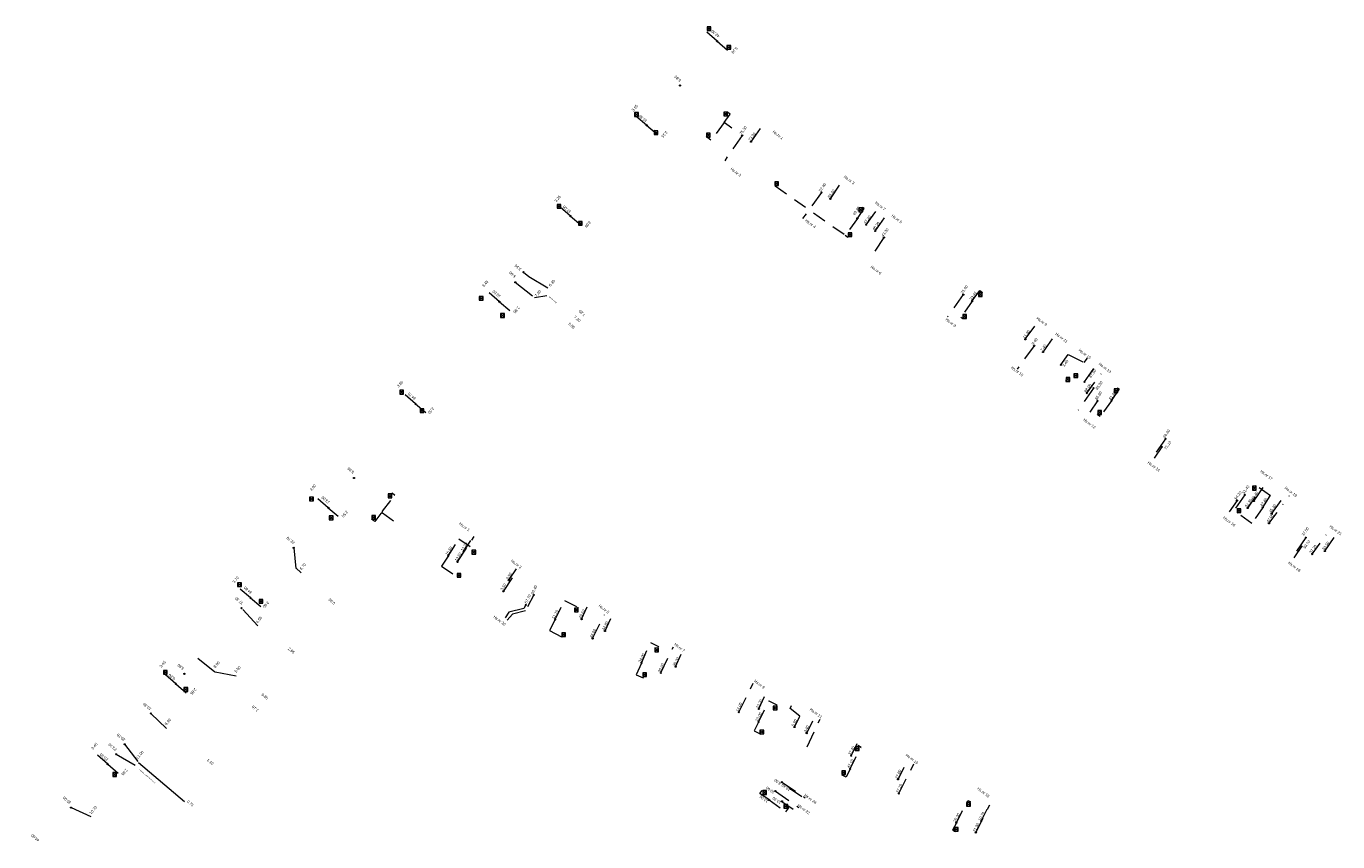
# Model space of a CAD drawing. Header units: inches. Extents: x 0 to 191500, y 0 to 342750.
# Tile 26 of 256: x 185062 to 185303, y 330879 to 331028. Entities that reach past the tile are written whole.
import ezdxf
from ezdxf import colors
from ezdxf.entities.mleader import LeaderData, LeaderLine
from ezdxf.enums import TextEntityAlignment as Align
from ezdxf.math import Vec2, Vec3

# ---------------------------------------------------------------- set-up
doc = ezdxf.new("R2010")
doc.units = ezdxf.units.IN
doc.header["$MEASUREMENT"] = 0
for name, pattern in [('RI-GWA_HUISAANSLUITING', [23, 4, -1.8, 2.6, -1.8, 4.6, -1.8, 4.6, -1.8]), ('RI-HWA_HUISAANSLUITING', [4.8, 3, -1.8]), ('RI-HWA_KOLKAANSLUITING', [4.3, 2.5, -1.8]), ('RI-VWA_HUISAANSLUITING', [6.1, 2.5, -1.8, 0, -1.8])]:
    doc.linetypes.add(name, pattern=pattern)
doc.layers.get('0').update_dxf_attribs({"lineweight": 20})
for name, color, linetype, lineweight in [('ECW', 150, 'Continuous', 20), ('N-WE-RI-GWA-MAATVOERING-T25', 30, 'RI-GWA_HUISAANSLUITING', 20), ('N-WE-RI-GWA_HUISAANSLUITING', 30, 'RI-GWA_HUISAANSLUITING', 20), ('N-WE-RI-HWA-MAATVOERING-T25', 151, 'Continuous', 20), ('N-WE-RI-HWA_HUISAANSLUITING_PVC_125-G', 150, 'RI-HWA_HUISAANSLUITING', 20), ('N-WE-RI-HWA_KOLK-S', 150, 'Continuous', 20), ('N-WE-RI-HWA_KOLKAANSLUITING', 150, 'RI-HWA_KOLKAANSLUITING', 20), ('N-WE-RI-INLAAT', 7, 'Continuous', 20), ('N-WE-RI-VWA-MAATVOERING-T25', 30, 'Continuous', 20), ('N-WE-RI-VWA_HUISAANSLUITING_PVC_125-G', 20, 'RI-VWA_HUISAANSLUITING', 20), ('Tekst algemeen', 7, 'Continuous', 20)]:
    doc.layers.add(name, color=color, linetype=linetype, lineweight=lineweight)
picture_1 = doc.add_image_def('image1.ecw', size_in_pixel=(220000, 285000))

# ---------------------------------------------------------------- blocks, each defined once
blk = doc.blocks.new('A$C2C270354')
h = blk.add_hatch(color=256)
h.dxf.hatch_style = 1
edge = h.paths.add_edge_path()
edge.add_arc((0, 0), 0.1, 0, 360)
blk.add_circle((0, 0), 0.1)

msp = doc.modelspace()

# ---------------------------------------------------------------- linework, layer by layer
at = {"layer": 'N-WE-RI-GWA_HUISAANSLUITING'}
for p, q in [((185153.482, 330982.816), (185154.464, 330981.999)), ((185154.464, 330981.999), (185158.396, 330979.678)), ((185151.961, 330980.959), (185155.773, 330977.971)), ((185111.372, 330932.348), (185111.741, 330928.572)), ((185112.749, 330927.791), (185111.74, 330928.693)), ((185104.784, 330918.085), (185101.823, 330921.304)), ((185093.825, 330912.129), (185096.975, 330909.629)), ((185096.975, 330909.629), (185100.833, 330908.937)), ((185085.205, 330902.033), (185088.19, 330899.164)), ((185080.417, 330896.39), (185082.973, 330893.067)), ((185078.865, 330894.56), (185082.534, 330892.464)), ((185070.589, 330884.795), (185074.733, 330882.917))]:
    msp.add_line(p, q, dxfattribs=at)
at = {"layer": 'N-WE-RI-HWA_HUISAANSLUITING_PVC_125-G'}
for p, q in [((185193.50805, 331007.85362), (185190.30924, 331003.22284)), ((185195.13126, 331006.68521), (185197.38442, 331009.88759)), ((185209.65901, 330996.22795), (185212.04744, 330999.78144)), ((185208.0358, 330997.39636), (185204.55171, 330992.60693)), ((185216.23302, 330991.49589), (185218.28467, 330994.40524)), ((185217.85624, 330990.32748), (185219.9364, 330993.30204)), ((185219.47945, 330989.15907), (185216.84234, 330985.26177)), ((185234.0072, 330978.7018), (185231.12631, 330974.62756)), ((185245.36969, 330970.52293), (185247.52991, 330973.48433)), ((185246.9929, 330969.35453), (185243.8856, 330965.07066)), ((185248.61611, 330968.18612), (185250.76313, 330971.18218)), ((185251.86254, 330965.8493), (185253.19268, 330967.74977)), ((185253.19268, 330967.74977), (185256.17551, 330966.25109)), ((185256.17551, 330966.25109), (185256.75521, 330967.05519)), ((185256.22665, 330962.72448), (185258.43185, 330965.91494)), ((185257.86217, 330961.57336), (185255.06706, 330957.56557)), ((185271.02809, 330952.30682), (185268.37, 330948.49716)), ((185287.21971, 330940.91072), (185289.70706, 330944.46115)), ((185285.5842, 330942.06184), (185282.98413, 330938.27497)), ((185290.49075, 330938.60847), (185293.16482, 330942.3163)), ((185141.3554, 330929.75937), (185144.42761, 330934.44681)), ((185296.72389, 330934.22142), (185294.02171, 330930.26428)), ((185300.22208, 330931.75929), (185302.41976, 330934.90695)), ((185149.78325, 330924.37687), (185152.46719, 330928.38186)), ((185166.1261, 330915.74472), (185168.29795, 330920.10332)), ((185178.6287, 330909.44513), (185180.90435, 330914.22287)), ((185192.9174, 330902.24559), (185195.54627, 330907.54901)), ((185222.21982, 330887.3572), (185224.96937, 330892.79789)), ((185199.59335, 330887.81887), (185203.87393, 330884.81701)), ((185200.75868, 330889.4443), (185205.07711, 330886.60901)), ((185236.3083, 330880.20496), (185238.87754, 330885.31323))]:
    msp.add_line(p, q, dxfattribs=at)
msp.add_lwpolyline([(185153.89141, 330921.90932), (185153.53754, 330921.23408), (185150.78209, 330920.54697), (185150.09794, 330919.52275)], dxfattribs=at)
at = {"layer": 'N-WE-RI-HWA_HUISAANSLUITING_PVC_125-G', "elevation": 69.294}
msp.add_lwpolyline([(185205.42, 330895.946), (185207.77508, 330900.99541)], dxfattribs=at)
at = {"layer": 'N-WE-RI-HWA_KOLK-S'}
for p, q in [((185187.10495, 331027.7455), (185187.10345, 331027.04904)), ((185187.10345, 331027.04904), (185187.8014, 331027.744)), ((185187.10345, 331027.04904), (185187.7999, 331027.04755)), ((185187.10495, 331027.7455), (185187.7999, 331027.04755)), ((185187.8014, 331027.744), (185187.10495, 331027.7455)), ((185187.7999, 331027.04755), (185187.8014, 331027.744)), ((185190.71495, 331024.3105), (185190.71345, 331023.61404)), ((185190.71345, 331023.61404), (185191.4114, 331024.309)), ((185190.71345, 331023.61404), (185191.4099, 331023.61255)), ((185190.71495, 331024.3105), (185191.4099, 331023.61255)), ((185191.4114, 331024.309), (185190.71495, 331024.3105)), ((185191.4099, 331023.61255), (185191.4114, 331024.309)), ((185173.81795, 331012.0145), (185173.81645, 331011.31804)), ((185173.81645, 331011.31804), (185174.5144, 331012.013)), ((185173.81645, 331011.31804), (185174.5129, 331011.31655)), ((185173.81795, 331012.0145), (185174.5129, 331011.31655)), ((185174.5144, 331012.013), (185173.81795, 331012.0145)), ((185174.5129, 331011.31655), (185174.5144, 331012.013)), ((185190.13251, 331012.11231, 2.027), (185190.13102, 331011.41586, 2.027)), ((185190.13102, 331011.41586, 2.027), (185190.82897, 331012.11081, 2.027)), ((185190.13102, 331011.41586, 2.027), (185190.82747, 331011.41436, 2.027)), ((185190.13251, 331012.11231, 2.027), (185190.82747, 331011.41436, 2.027)), ((185190.82897, 331012.11081, 2.027), (185190.13251, 331012.11231, 2.027)), ((185190.82747, 331011.41436, 2.027), (185190.82897, 331012.11081, 2.027)), ((185177.37951, 331008.71531, 2.223), (185177.37802, 331008.01886, 2.223)), ((185177.37802, 331008.01886, 2.223), (185178.07597, 331008.71381, 2.223)), ((185177.37802, 331008.01886, 2.223), (185178.07447, 331008.01736, 2.223)), ((185177.37951, 331008.71531, 2.223), (185178.07447, 331008.01736, 2.223)), ((185178.07597, 331008.71381, 2.223), (185177.37951, 331008.71531, 2.223)), ((185178.07447, 331008.01736, 2.223), (185178.07597, 331008.71381, 2.223)), ((185186.95451, 331008.23831, 2.141), (185186.95302, 331007.54186, 2.141)), ((185186.95302, 331007.54186, 2.141), (185187.65097, 331008.23681, 2.141)), ((185186.95451, 331008.23831, 2.141), (185187.64947, 331007.54036, 2.141)), ((185187.65097, 331008.23681, 2.141), (185186.95451, 331008.23831, 2.141)), ((185187.64947, 331007.54036, 2.141), (185187.65097, 331008.23681, 2.141)), ((185186.95302, 331007.54186, 2.141), (185187.64947, 331007.54036, 2.141)), ((185199.49751, 330999.36431, 2.097), (185199.49602, 330998.66786, 2.097)), ((185199.49602, 330998.66786, 2.097), (185200.19397, 330999.36281, 2.097)), ((185199.49602, 330998.66786, 2.097), (185200.19247, 330998.66636, 2.097)), ((185199.49751, 330999.36431, 2.097), (185200.19247, 330998.66636, 2.097)), ((185200.19397, 330999.36281, 2.097), (185199.49751, 330999.36431, 2.097)), ((185200.19247, 330998.66636, 2.097), (185200.19397, 330999.36281, 2.097)), ((185159.60295, 330995.2045), (185159.60145, 330994.50804)), ((185159.60145, 330994.50804), (185160.2994, 330995.203)), ((185159.60145, 330994.50804), (185160.2979, 330994.50655)), ((185159.60295, 330995.2045), (185160.2979, 330994.50655)), ((185160.2994, 330995.203), (185159.60295, 330995.2045)), ((185160.2979, 330994.50655), (185160.2994, 330995.203)), ((185214.89298, 330994.56484, 2.226), (185214.89149, 330993.86839, 2.226)), ((185214.89149, 330993.86839, 2.226), (185215.58943, 330994.56335, 2.226)), ((185214.89149, 330993.86839, 2.226), (185215.58794, 330993.86689, 2.226)), ((185214.89298, 330994.56484, 2.226), (185215.58794, 330993.86689, 2.226)), ((185215.58943, 330994.56335, 2.226), (185214.89298, 330994.56484, 2.226)), ((185215.58794, 330993.86689, 2.226), (185215.58943, 330994.56335, 2.226)), ((185163.52795, 330992.0915), (185163.52645, 330991.39504)), ((185163.52645, 330991.39504), (185164.2244, 330992.09)), ((185163.52645, 330991.39504), (185164.2229, 330991.39355)), ((185163.52795, 330992.0915), (185164.2229, 330991.39355)), ((185164.2244, 330992.09), (185163.52795, 330992.0915)), ((185164.2229, 330991.39355), (185164.2244, 330992.09)), ((185212.90951, 330990.04031, 2.205), (185212.90802, 330989.34386, 2.205)), ((185212.90802, 330989.34386, 2.205), (185213.60597, 330990.03881, 2.205)), ((185212.90802, 330989.34386, 2.205), (185213.60447, 330989.34236, 2.205)), ((185212.90951, 330990.04031, 2.205), (185213.60447, 330989.34236, 2.205)), ((185213.60597, 330990.03881, 2.205), (185212.90951, 330990.04031, 2.205)), ((185213.60447, 330989.34236, 2.205), (185213.60597, 330990.03881, 2.205)), ((185236.78451, 330979.08031, 2.412), (185236.78302, 330978.38386, 2.412)), ((185236.78302, 330978.38386, 2.412), (185237.48097, 330979.07881, 2.412)), ((185236.78451, 330979.08031, 2.412), (185237.47947, 330978.38236, 2.412)), ((185237.48097, 330979.07881, 2.412), (185236.78451, 330979.08031, 2.412)), ((185237.47947, 330978.38236, 2.412), (185237.48097, 330979.07881, 2.412)), ((185145.35395, 330978.3675), (185145.35245, 330977.67104)), ((185145.35245, 330977.67104), (185146.0504, 330978.366)), ((185145.35245, 330977.67104), (185146.0489, 330977.66955)), ((185145.35395, 330978.3675), (185146.0489, 330977.66955)), ((185146.0504, 330978.366), (185145.35395, 330978.3675)), ((185146.0489, 330977.66955), (185146.0504, 330978.366)), ((185236.78302, 330978.38386, 2.412), (185237.47947, 330978.38236, 2.412)), ((185149.27495, 330975.2325), (185149.27345, 330974.53604)), ((185149.27345, 330974.53604), (185149.9714, 330975.231)), ((185149.27345, 330974.53604), (185149.9699, 330974.53455)), ((185149.27495, 330975.2325), (185149.9699, 330974.53455)), ((185149.9714, 330975.231), (185149.27495, 330975.2325)), ((185149.9699, 330974.53455), (185149.9714, 330975.231)), ((185233.91151, 330975.05031, 2.433), (185233.91002, 330974.35386, 2.433)), ((185233.91002, 330974.35386, 2.433), (185234.60797, 330975.04881, 2.433)), ((185233.91002, 330974.35386, 2.433), (185234.60647, 330974.35236, 2.433)), ((185233.91151, 330975.05031, 2.433), (185234.60647, 330974.35236, 2.433)), ((185234.60797, 330975.04881, 2.433), (185233.91151, 330975.05031, 2.433)), ((185234.60647, 330974.35236, 2.433), (185234.60797, 330975.04881, 2.433)), ((185252.82037, 330963.51914, -65.762), (185252.81887, 330962.82269, -65.762)), ((185252.81887, 330962.82269, -65.762), (185253.51682, 330963.51765, -65.762)), ((185252.81887, 330962.82269, -65.762), (185253.51533, 330962.8212, -65.762)), ((185252.82037, 330963.51914, -65.762), (185253.51533, 330962.8212, -65.762)), ((185253.51682, 330963.51765, -65.762), (185252.82037, 330963.51914, -65.762)), ((185253.51533, 330962.8212, -65.762), (185253.51682, 330963.51765, -65.762)), ((185254.27449, 330964.22635, -65.762), (185254.273, 330963.5299, -65.762)), ((185254.273, 330963.5299, -65.762), (185254.97095, 330964.22485, -65.762)), ((185254.273, 330963.5299, -65.762), (185254.96945, 330963.5284, -65.762)), ((185254.27449, 330964.22635, -65.762), (185254.96945, 330963.5284, -65.762)), ((185254.97095, 330964.22485, -65.762), (185254.27449, 330964.22635, -65.762)), ((185254.96945, 330963.5284, -65.762), (185254.97095, 330964.22485, -65.762)), ((185130.81695, 330961.2015), (185130.81545, 330960.50504)), ((185130.81545, 330960.50504), (185131.5134, 330961.2)), ((185130.81545, 330960.50504), (185131.5119, 330960.50355)), ((185130.81695, 330961.2015), (185131.5119, 330960.50355)), ((185131.5134, 330961.2), (185130.81695, 330961.2015)), ((185131.5119, 330960.50355), (185131.5134, 330961.2)), ((185261.64651, 330961.47631, 2.615), (185261.64502, 330960.77986, 2.615)), ((185261.64502, 330960.77986, 2.615), (185262.34297, 330961.47481, 2.615)), ((185261.64502, 330960.77986, 2.615), (185262.34147, 330960.77836, 2.615)), ((185261.64651, 330961.47631, 2.615), (185262.34147, 330960.77836, 2.615)), ((185262.34297, 330961.47481, 2.615), (185261.64651, 330961.47631, 2.615)), ((185262.34147, 330960.77836, 2.615), (185262.34297, 330961.47481, 2.615)), ((185134.51195, 330957.7905), (185134.51045, 330957.09404)), ((185134.51045, 330957.09404), (185135.2084, 330957.789)), ((185134.51195, 330957.7905), (185135.2069, 330957.09255)), ((185135.2084, 330957.789), (185134.51195, 330957.7905)), ((185135.2069, 330957.09255), (185135.2084, 330957.789)), ((185258.63551, 330957.46831, 2.768), (185258.63402, 330956.77186, 2.768)), ((185258.63402, 330956.77186, 2.768), (185259.33197, 330957.46681, 2.768)), ((185258.63551, 330957.46831, 2.768), (185259.33047, 330956.77036, 2.768)), ((185259.33197, 330957.46681, 2.768), (185258.63551, 330957.46831, 2.768)), ((185259.33047, 330956.77036, 2.768), (185259.33197, 330957.46681, 2.768)), ((185134.51045, 330957.09404), (185135.2069, 330957.09255)), ((185258.63402, 330956.77186, 2.768), (185259.33047, 330956.77036, 2.768)), ((185286.97151, 330943.61831, 2.594), (185286.97002, 330942.92186, 2.594)), ((185286.97002, 330942.92186, 2.594), (185287.66797, 330943.61681, 2.594)), ((185286.97002, 330942.92186, 2.594), (185287.66647, 330942.92036, 2.594)), ((185286.97151, 330943.61831, 2.594), (185287.66647, 330942.92036, 2.594)), ((185287.66797, 330943.61681, 2.594), (185286.97151, 330943.61831, 2.594)), ((185287.66647, 330942.92036, 2.594), (185287.66797, 330943.61681, 2.594)), ((185114.29495, 330941.6505), (185114.29345, 330940.95404)), ((185114.29345, 330940.95404), (185114.9914, 330941.649)), ((185114.29345, 330940.95404), (185114.9899, 330940.95255)), ((185114.29495, 330941.6505), (185114.9899, 330940.95255)), ((185114.9914, 330941.649), (185114.29495, 330941.6505)), ((185114.9899, 330940.95255), (185114.9914, 330941.649)), ((185128.67151, 330942.21231, 3.593), (185128.67002, 330941.51586, 3.593)), ((185128.67002, 330941.51586, 3.593), (185129.36797, 330942.21081, 3.593)), ((185128.67002, 330941.51586, 3.593), (185129.36647, 330941.51436, 3.593)), ((185128.67151, 330942.21231, 3.593), (185129.36647, 330941.51436, 3.593)), ((185129.36797, 330942.21081, 3.593), (185128.67151, 330942.21231, 3.593)), ((185129.36647, 330941.51436, 3.593), (185129.36797, 330942.21081, 3.593)), ((185117.89595, 330938.1965), (185117.89445, 330937.50004)), ((185117.89445, 330937.50004), (185118.5924, 330938.195)), ((185117.89595, 330938.1965), (185118.5909, 330937.49855)), ((185118.5924, 330938.195), (185117.89595, 330938.1965)), ((185118.5909, 330937.49855), (185118.5924, 330938.195)), ((185125.66451, 330938.28131, 3.509), (185125.66302, 330937.58486, 3.509)), ((185125.66302, 330937.58486, 3.509), (185126.36097, 330938.27981, 3.509)), ((185125.66451, 330938.28131, 3.509), (185126.35947, 330937.58336, 3.509)), ((185126.36097, 330938.27981, 3.509), (185125.66451, 330938.28131, 3.509)), ((185126.35947, 330937.58336, 3.509), (185126.36097, 330938.27981, 3.509)), ((185284.16251, 330939.48731, 2.611), (185284.16102, 330938.79086, 2.611)), ((185284.16102, 330938.79086, 2.611), (185284.85897, 330939.48581, 2.611)), ((185284.16102, 330938.79086, 2.611), (185284.85747, 330938.78936, 2.611)), ((185284.16251, 330939.48731, 2.611), (185284.85747, 330938.78936, 2.611)), ((185284.85897, 330939.48581, 2.611), (185284.16251, 330939.48731, 2.611)), ((185284.85747, 330938.78936, 2.611), (185284.85897, 330939.48581, 2.611)), ((185117.89445, 330937.50004), (185118.5909, 330937.49855)), ((185125.66302, 330937.58486, 3.509), (185126.35947, 330937.58336, 3.509)), ((185144.01151, 330931.90331, 3.574), (185144.01002, 330931.20686, 3.574)), ((185144.01002, 330931.20686, 3.574), (185144.70797, 330931.90181, 3.574)), ((185144.01002, 330931.20686, 3.574), (185144.70647, 330931.20536, 3.574)), ((185144.01151, 330931.90331, 3.574), (185144.70647, 330931.20536, 3.574)), ((185144.70797, 330931.90181, 3.574), (185144.01151, 330931.90331, 3.574)), ((185144.70647, 330931.20536, 3.574), (185144.70797, 330931.90181, 3.574)), ((185101.10495, 330925.9685), (185101.10345, 330925.27204)), ((185101.10345, 330925.27204), (185101.8014, 330925.967)), ((185101.10495, 330925.9685), (185101.7999, 330925.27055)), ((185101.8014, 330925.967), (185101.10495, 330925.9685)), ((185101.7999, 330925.27055), (185101.8014, 330925.967)), ((185141.30451, 330927.67531, 3.605), (185141.30302, 330926.97886, 3.605)), ((185141.30302, 330926.97886, 3.605), (185142.00097, 330927.67381, 3.605)), ((185141.30302, 330926.97886, 3.605), (185141.99947, 330926.97736, 3.605)), ((185141.30451, 330927.67531, 3.605), (185141.99947, 330926.97736, 3.605)), ((185142.00097, 330927.67381, 3.605), (185141.30451, 330927.67531, 3.605)), ((185141.99947, 330926.97736, 3.605), (185142.00097, 330927.67381, 3.605)), ((185101.10345, 330925.27204), (185101.7999, 330925.27055)), ((185105.02495, 330922.8975), (185105.02345, 330922.20104)), ((185105.02345, 330922.20104), (185105.7214, 330922.896)), ((185105.02345, 330922.20104), (185105.7199, 330922.19955)), ((185105.02495, 330922.8975), (185105.7199, 330922.19955)), ((185105.7214, 330922.896), (185105.02495, 330922.8975)), ((185105.7199, 330922.19955), (185105.7214, 330922.896)), ((185162.79629, 330921.30624, 3.537), (185162.7948, 330920.60978, 3.537)), ((185162.7948, 330920.60978, 3.537), (185163.49275, 330921.30474, 3.537)), ((185162.79629, 330921.30624, 3.537), (185163.49125, 330920.60829, 3.537)), ((185163.49275, 330921.30474, 3.537), (185162.79629, 330921.30624, 3.537)), ((185163.49125, 330920.60829, 3.537), (185163.49275, 330921.30474, 3.537)), ((185162.7948, 330920.60978, 3.537), (185163.49125, 330920.60829, 3.537)), ((185160.46903, 330916.78524, 3.467), (185160.46753, 330916.08879, 3.467)), ((185160.46753, 330916.08879, 3.467), (185161.16548, 330916.78374, 3.467)), ((185160.46903, 330916.78524, 3.467), (185161.16399, 330916.08729, 3.467)), ((185161.16548, 330916.78374, 3.467), (185160.46903, 330916.78524, 3.467)), ((185161.16399, 330916.08729, 3.467), (185161.16548, 330916.78374, 3.467)), ((185160.46753, 330916.08879, 3.467), (185161.16399, 330916.08729, 3.467)), ((185177.51754, 330914.01107, 3.526), (185177.51604, 330913.31462, 3.526)), ((185177.51604, 330913.31462, 3.526), (185178.21399, 330914.00957, 3.526)), ((185177.51754, 330914.01107, 3.526), (185178.21249, 330913.31312, 3.526)), ((185178.21399, 330914.00957, 3.526), (185177.51754, 330914.01107, 3.526)), ((185178.21249, 330913.31312, 3.526), (185178.21399, 330914.00957, 3.526)), ((185177.51604, 330913.31462, 3.526), (185178.21249, 330913.31312, 3.526)), ((185087.53295, 330909.8915), (185087.53145, 330909.19504)), ((185087.53145, 330909.19504), (185088.2294, 330909.89)), ((185087.53145, 330909.19504), (185088.2279, 330909.19355)), ((185087.53295, 330909.8915), (185088.2279, 330909.19355)), ((185088.2294, 330909.89), (185087.53295, 330909.8915)), ((185088.2279, 330909.19355), (185088.2294, 330909.89)), ((185175.31164, 330909.47511, 3.576), (185175.31015, 330908.77866, 3.576)), ((185175.31015, 330908.77866, 3.576), (185176.0081, 330909.47362, 3.576)), ((185175.31164, 330909.47511, 3.576), (185176.0066, 330908.77716, 3.576)), ((185176.0081, 330909.47362, 3.576), (185175.31164, 330909.47511, 3.576)), ((185176.0066, 330908.77716, 3.576), (185176.0081, 330909.47362, 3.576)), ((185091.27395, 330906.7695), (185091.27245, 330906.07304)), ((185091.27245, 330906.07304), (185091.9704, 330906.768)), ((185091.27395, 330906.7695), (185091.9689, 330906.07155)), ((185091.9704, 330906.768), (185091.27395, 330906.7695)), ((185091.9689, 330906.07155), (185091.9704, 330906.768)), ((185175.31015, 330908.77866, 3.576), (185176.0066, 330908.77716, 3.576)), ((185091.27245, 330906.07304), (185091.9689, 330906.07155)), ((185199.21278, 330903.3741, 3.507), (185199.21129, 330902.67764, 3.507)), ((185199.21129, 330902.67764, 3.507), (185199.90924, 330903.3726, 3.507)), ((185199.21129, 330902.67764, 3.507), (185199.90774, 330902.67615, 3.507)), ((185199.21278, 330903.3741, 3.507), (185199.90774, 330902.67615, 3.507)), ((185199.90924, 330903.3726, 3.507), (185199.21278, 330903.3741, 3.507)), ((185199.90774, 330902.67615, 3.507), (185199.90924, 330903.3726, 3.507)), ((185196.7527, 330898.97661, 3.54), (185196.7512, 330898.28015, 3.54)), ((185196.7512, 330898.28015, 3.54), (185197.44915, 330898.97511, 3.54)), ((185196.7512, 330898.28015, 3.54), (185197.44766, 330898.27866, 3.54)), ((185196.7527, 330898.97661, 3.54), (185197.44766, 330898.27866, 3.54)), ((185197.44915, 330898.97511, 3.54), (185196.7527, 330898.97661, 3.54)), ((185197.44766, 330898.27866, 3.54), (185197.44915, 330898.97511, 3.54)), ((185214.23261, 330895.9392, 3.353), (185214.23111, 330895.24274, 3.353)), ((185214.23111, 330895.24274, 3.353), (185214.92906, 330895.9377, 3.353)), ((185214.23111, 330895.24274, 3.353), (185214.92756, 330895.24125, 3.353)), ((185214.23261, 330895.9392, 3.353), (185214.92756, 330895.24125, 3.353)), ((185214.92906, 330895.9377, 3.353), (185214.23261, 330895.9392, 3.353)), ((185214.92756, 330895.24125, 3.353), (185214.92906, 330895.9377, 3.353)), ((185078.23695, 330891.2085), (185078.23545, 330890.51204)), ((185078.23545, 330890.51204), (185078.9334, 330891.207)), ((185078.23545, 330890.51204), (185078.9319, 330890.51055)), ((185078.23695, 330891.2085), (185078.9319, 330890.51055)), ((185078.9334, 330891.207), (185078.23695, 330891.2085)), ((185078.9319, 330890.51055), (185078.9334, 330891.207)), ((185211.76467, 330891.54651, 3.425), (185211.76317, 330890.85006, 3.425)), ((185211.76317, 330890.85006, 3.425), (185212.46112, 330891.54502, 3.425)), ((185211.76317, 330890.85006, 3.425), (185212.45963, 330890.84856, 3.425)), ((185211.76467, 330891.54651, 3.425), (185212.45963, 330890.84856, 3.425)), ((185212.46112, 330891.54502, 3.425), (185211.76467, 330891.54651, 3.425)), ((185212.45963, 330890.84856, 3.425), (185212.46112, 330891.54502, 3.425)), ((185197.27551, 330887.91531, 3.624), (185197.27402, 330887.21886, 3.624)), ((185197.27402, 330887.21886, 3.624), (185197.97197, 330887.91381, 3.624)), ((185197.27551, 330887.91531, 3.624), (185197.97047, 330887.21736, 3.624)), ((185197.97197, 330887.91381, 3.624), (185197.27551, 330887.91531, 3.624)), ((185197.97047, 330887.21736, 3.624), (185197.97197, 330887.91381, 3.624)), ((185197.27402, 330887.21886, 3.624), (185197.97047, 330887.21736, 3.624)), ((185201.15751, 330885.38631, 3.607), (185201.15602, 330884.68986, 3.607)), ((185201.15602, 330884.68986, 3.607), (185201.85397, 330885.38481, 3.607)), ((185201.15751, 330885.38631, 3.607), (185201.85247, 330884.68836, 3.607)), ((185201.85397, 330885.38481, 3.607), (185201.15751, 330885.38631, 3.607)), ((185201.85247, 330884.68836, 3.607), (185201.85397, 330885.38481, 3.607)), ((185234.62468, 330885.72402, 2.926), (185234.62318, 330885.02757, 2.926)), ((185234.62318, 330885.02757, 2.926), (185235.32113, 330885.72253, 2.926)), ((185234.62468, 330885.72402, 2.926), (185235.31963, 330885.02607, 2.926)), ((185235.32113, 330885.72253, 2.926), (185234.62468, 330885.72402, 2.926)), ((185235.31963, 330885.02607, 2.926), (185235.32113, 330885.72253, 2.926)), ((185201.15602, 330884.68986, 3.607), (185201.85247, 330884.68836, 3.607)), ((185234.62318, 330885.02757, 2.926), (185235.31963, 330885.02607, 2.926)), ((185232.36044, 330881.17987, 2.919), (185232.35894, 330880.48342, 2.919)), ((185232.35894, 330880.48342, 2.919), (185233.05689, 330881.17838, 2.919)), ((185232.35894, 330880.48342, 2.919), (185233.0554, 330880.48192, 2.919)), ((185232.36044, 330881.17987, 2.919), (185233.0554, 330880.48192, 2.919)), ((185233.05689, 330881.17838, 2.919), (185232.36044, 330881.17987, 2.919)), ((185233.0554, 330880.48192, 2.919), (185233.05689, 330881.17838, 2.919))]:
    msp.add_line(p, q, dxfattribs=at)
at = {"layer": 'N-WE-RI-HWA_KOLKAANSLUITING'}
for p, q in [((185188.932, 331025.078), (185186.509, 331027.212)), ((185188.932, 331025.078), (185191.235, 331023.044)), ((185176.016, 331009.708), (185173.618, 331011.757)), ((185176.016, 331009.708), (185178.408, 331007.666)), ((185162.061, 330993.09), (185159.587, 330995.199)), ((185162.061, 330993.09), (185164.37, 330991.099)), ((185149.042, 330977.404), (185146.416, 330979.656)), ((185149.042, 330977.404), (185151.197, 330975.551)), ((185133.688, 330958.699), (185130.773, 330961.195)), ((185133.688, 330958.699), (185135.56, 330957.094)), ((185117.717, 330939.686), (185114.728, 330942.231)), ((185117.717, 330939.686), (185119.537, 330938.16)), ((185103.458, 330923.196), (185100.635, 330925.575)), ((185103.458, 330923.196), (185105.447, 330921.51)), ((185089.798, 330907.447), (185087.209, 330909.708)), ((185089.798, 330907.447), (185091.976, 330905.587)), ((185077.311, 330892.731), (185074.736, 330894.968)), ((185077.311, 330892.731), (185079.498, 330890.84))]:
    msp.add_line(p, q, dxfattribs=at)
for points, elevation in [([(185190.21152, 331010.21154), (185187.79486, 331006.95856), (185186.94814, 331007.58759), (185187.02096, 331007.68561)], 67.851), ([(185191.6356, 331009.19097), (185190.21152, 331010.21154), (185191.30451, 331011.73668), (185190.73002, 331012.14409), (185190.66615, 331012.05514)], 67.851), ([(185199.64676, 330998.75216), (185199.55825, 330998.6136), (185212.38389, 330989.60539)], 67.859), ([(185235.62737, 330977.52916), (185233.58494, 330974.5812), (185233.95441, 330974.32025), (185234.04646, 330974.44843)], 68.29883), ([(185129.647, 330937.237), (185127.56736, 330938.7428), (185127.63431, 330939.03944), (185129.90069, 330941.95509), (185129.40694, 330942.33889), (185129.27311, 330942.15251)], 69.333), ([(185127.56736, 330938.7428), (185127.35226, 330938.66005), (185126.20742, 330937.16011), (185125.6807, 330937.56214), (185125.75781, 330937.66317)], 69.333)]:
    msp.add_lwpolyline(points, dxfattribs=dict(at, elevation=elevation))
for points in [[(185214.60981, 330992.6643), (185215.85779, 330994.44109), (185215.57466, 330994.63995), (185215.46888, 330994.49264)], [(185214.60827, 330992.6621), (185212.38389, 330989.60539), (185212.88781, 330989.23868), (185213.03574, 330989.44469)], [(185235.63041, 330977.53339), (185237.01763, 330979.46223), (185237.50771, 330979.10977), (185237.40218, 330978.9628)], [(185261.13321, 330959.27111), (185262.6011, 330961.34263), (185262.26786, 330961.57876), (185262.1624, 330961.43188)], [(185261.13321, 330959.27111), (185259.04945, 330956.36851), (185258.59529, 330956.69455), (185258.73631, 330956.89095)], [(185288.85523, 330939.75959), (185290.2471, 330941.85024), (185287.61193, 330943.74656), (185287.48776, 330943.57363)], [(185288.85523, 330939.75959), (185286.85229, 330936.79442), (185284.21325, 330938.7063), (185284.32676, 330938.86439)], [(185139.66982, 330930.83587), (185141.6269, 330933.98799), (185144.65906, 330931.91887), (185144.60772, 330931.84737)], [(185139.66982, 330930.83587), (185138.4627, 330928.97753), (185141.4498, 330926.93656), (185141.48925, 330926.99151)], [(185159.24967, 330919.2095), (185160.94578, 330922.70147), (185163.44408, 330921.488), (185163.35961, 330921.32981)], [(185159.24967, 330919.2095), (185158.21654, 330917.19736), (185160.55582, 330915.99626), (185160.64587, 330916.1613)], [(185175.05653, 330911.24501), (185176.69121, 330915.01192), (185178.16645, 330914.28966), (185178.03759, 330914.06756)], [(185175.05653, 330911.24501), (185174.1089, 330909.07861), (185175.3536, 330908.52294), (185175.51681, 330908.85324)], [(185196.48957, 330900.44571), (185198.39607, 330904.32074), (185199.83323, 330903.61366), (185199.74033, 330903.4277)], [(185196.48957, 330900.44571), (185195.72612, 330898.81717), (185196.91135, 330898.26154), (185196.9575, 330898.35498)], [(185213.30306, 330891.88394), (185215.29054, 330895.88623), (185214.75487, 330896.13706), (185214.69661, 330896.02235)], [(185213.30306, 330891.88394), (185212.57125, 330890.38468), (185211.83534, 330890.74388), (185211.93604, 330890.95018)], [(185198.42802, 330886.19345), (185196.77215, 330887.40017), (185197.16873, 330887.94436), (185197.34423, 330887.81834)], [(185198.42802, 330886.19345), (185201.487, 330883.98849), (185202.02981, 330884.74154), (185201.84928, 330884.87117)], [(185232.74159, 330882.01565), (185234.84351, 330886.11804), (185235.26709, 330885.90101), (185235.17794, 330885.74302)], [(185232.74159, 330882.01565), (185232.03253, 330880.68713), (185232.49914, 330880.43809), (185232.55602, 330880.54465)]]:
    msp.add_lwpolyline(points, dxfattribs=at)
at = {"layer": 'N-WE-RI-VWA_HUISAANSLUITING_PVC_125-G'}
for p, q in [((185256.63413, 330960.66195), (185259.65844, 330964.76698)), ((185258.58705, 330959.26691), (185256.58634, 330956.36678)), ((185270.38591, 330950.83858), (185268.59786, 330948.26192)), ((185286.09061, 330939.62018), (185289.53735, 330944.58424)), ((185284.13769, 330941.01521), (185282.42368, 330938.5348)), ((185289.99644, 330936.83011), (185293.73761, 330941.92638)), ((185297.88947, 330931.19185), (185301.17803, 330935.68367)), ((185142.47639, 330931.60321), (185144.30824, 330934.49304)), ((185295.93656, 330932.58688), (185294.23027, 330930.08456)), ((185150.78252, 330926.40242), (185152.19941, 330928.55052)), ((185155.37086, 330923.72328), (185153.8121, 330920.83743)), ((185164.11284, 330919.29409), (185165.36252, 330922.02637)), ((185151.43444, 330920.19056), (185150.47781, 330919.09674)), ((185153.8121, 330920.83743), (185151.43444, 330920.19056)), ((185168.39463, 330917.1247), (185169.50809, 330919.5265)), ((185181.3292, 330910.57131), (185182.55946, 330913.4117)), ((185196.58308, 330902.84284), (185198.09132, 330906.14323)), ((185202.30225, 330902.92041), (185202.55118, 330903.47808)), ((185204.05649, 330901.53054), (185202.30225, 330902.92041)), ((185203.09497, 330899.54355), (185204.05649, 330901.53054)), ((185205.32507, 330898.41366), (185206.85191, 330901.51977)), ((185213.48789, 330894.28815), (185214.56729, 330896.54572)), ((185222.05836, 330889.96298), (185223.71024, 330893.24406)), ((185202.3884, 330888.21594, 69.38822), (185204.98298, 330886.48427)), ((185200.79973, 330885.93339), (185203.31037, 330884.22537)), ((185237.26473, 330882.28893, 68.65512), (185238.77438, 330885.37957))]:
    msp.add_line(p, q, dxfattribs=at)
at = {"layer": 'Tekst algemeen'}
for p, q in [((185155.5, 330978.15), (185157.706, 330978.511)), ((185082.973, 330893.067), (185091.347, 330885.898))]:
    msp.add_line(p, q, dxfattribs=at)

# ---------------------------------------------------------------- block references
at = {"layer": 'N-WE-RI-INLAAT', "rotation": 0.06357443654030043}
for p in [(185188.932, 331025.078), (185182.125, 331016.983), (185176.016, 331009.708), (185193.50805, 331007.85362), (185195.13126, 331006.68521), (185208.0358, 330997.39636), (185209.65901, 330996.22795), (185162.061, 330993.09), (185214.60981, 330992.6643), (185216.23302, 330991.49589), (185217.85624, 330990.32748), (185219.47945, 330989.15907), (185153.482, 330982.816), (185151.961, 330980.959), (185234.0072, 330978.7018), (185149.042, 330977.404), (185235.62737, 330977.52916, 68.29883), (185245.36969, 330970.52293), (185246.9929, 330969.35453), (185248.61611, 330968.18612), (185251.86254, 330965.8493), (185256.22665, 330962.72448), (185256.63413, 330960.66195), (185257.86217, 330961.57336), (185133.688, 330958.699), (185258.58705, 330959.26691), (185261.13321, 330959.27111), (185271.02809, 330952.30682), (185270.38591, 330950.83858), (185122.426, 330945.132), (185284.13769, 330941.01521), (185285.5842, 330942.06184), (185287.21971, 330940.91072), (185117.717, 330939.686), (185286.09061, 330939.62018), (185288.85523, 330939.75959), (185290.49075, 330938.60847), (185289.99644, 330936.83011), (185296.72389, 330934.22142), (185111.372, 330932.348), (185139.66982, 330930.83587), (185142.47639, 330931.60321), (185295.93656, 330932.58688), (185297.88947, 330931.19185), (185300.22208, 330931.75929), (185141.3554, 330929.75937), (185150.78252, 330926.40242), (185149.78325, 330924.37687), (185155.37086, 330923.72328), (185101.823, 330921.304), (185103.458, 330923.196), (185153.89141, 330921.90932), (185159.24967, 330919.2095), (185164.11284, 330919.29409), (185168.39463, 330917.1247), (185166.1261, 330915.74472), (185091.351, 330909.277), (185175.05653, 330911.24501), (185178.6287, 330909.44513), (185181.3292, 330910.57131), (185089.798, 330907.447), (185085.205, 330902.033), (185192.9174, 330902.24559), (185196.58308, 330902.84284), (185196.48957, 330900.44571), (185203.09497, 330899.54355), (185205.32507, 330898.41366), (185080.417, 330896.39), (185077.311, 330892.731), (185078.865, 330894.56), (185213.48789, 330894.28815), (185213.30306, 330891.88394), (185222.05836, 330889.96298), (185199.59335, 330887.81887), (185200.75868, 330889.4443), (185202.3884, 330888.21594, 69.38822), (185198.42802, 330886.19345), (185200.79973, 330885.93339), (185222.21982, 330887.3572), (185070.589, 330884.795), (185232.74159, 330882.01565), (185236.3083, 330880.20496), (185237.26473, 330882.28893, 68.65512)]:
    msp.add_blockref('A$C2C270354', p, dxfattribs=at)

# ---------------------------------------------------------------- texts
at = {"layer": 'N-WE-RI-GWA-MAATVOERING-T25'}
for s, height, rotation, oblique, p in [('42.30', 0.49973, 140.0721329, 0.0391828, (185188.588, 331026.461)), ('3.10', 0.5001, 228.3930111, 359.9884928, (185192.14, 331023.442)), ('5.80', 0.49973, 140.0721329, 0.0391828, (185181.714, 331018.253)), ('3.15', 0.499917, 49.2779376, 359.9786824, (185173.845, 331012.855)), ('15.30', 0.49973, 140.0721329, 0.0391828, (185175.34, 331010.944)), ('3.15', 0.5001, 228.3930111, 359.9884928, (185179.278, 331008.032)), ('3.25', 0.499917, 49.2779376, 359.9786824, (185159.724, 330996.252)), ('37.00', 0.49973, 140.0721329, 0.0391828, (185161.424, 330994.321)), ('3.05', 0.5001, 228.3930111, 359.9884928, (185165.25, 330991.573)), ('3.50', 0.49973, 140.0721329, 0.0391828, (185152.448, 330983.669)), ('3.45', 0.499917, 49.2779376, 359.9786824, (185146.447, 330980.682)), ('5.90', 0.49973, 140.0721329, 0.0391828, (185151.423, 330982.375)), ('6.30', 0.499917, 49.2779376, 359.9786824, (185158.648, 330980.817)), ('10.50', 0.49973, 140.0721329, 0.0391828, (185148.53, 330978.822)), ('7.20', 0.499917, 49.2779376, 359.9786824, (185156.095, 330978.922)), ('2.85', 0.5001, 228.3930111, 359.9884928, (185152.173, 330975.911)), ('7.20', 0.501327, 319.2779376, 359.9907989, (185163.321, 330974.253)), ('7.20', 0.500468, 139.0535542, 0.0025433, (185164.21, 330975.326)), ('5.55', 0.501327, 319.2779376, 359.9907989, (185162.285, 330973.018)), ('3.80', 0.499917, 49.2779376, 359.9786824, (185130.854, 330962.335)), ('34.70', 0.49973, 140.0721329, 0.0391828, (185133.014, 330960.095)), ('2.50', 0.5001, 228.3930111, 359.9884928, (185136.53, 330957.463)), ('5.80', 0.49973, 140.0721329, 0.0391828, (185121.832, 330946.521)), ('3.90', 0.499917, 49.2779376, 359.9786824, (185114.885, 330943.391)), ('13.00', 0.49973, 140.0721329, 0.0391828, (185117.219, 330941.106)), ('2.50', 0.5001, 228.3930111, 359.9884928, (185120.728, 330938.524)), ('22.70', 0.49973, 140.0721329, 0.0391828, (185110.808, 330933.705)), ('6.70', 0.499917, 49.2779376, 359.9786824, (185113.05, 330928.929)), ('3.70', 0.499917, 49.2779376, 359.9786824, (185100.75, 330926.507)), ('34.80', 0.49973, 140.0721329, 0.0391828, (185102.994, 330924.586)), ('37.30', 0.49973, 140.0721329, 0.0391828, (185101.36, 330922.653)), ('2.60', 0.5001, 228.3930111, 359.9884928, (185106.293, 330921.94)), ('0.80', 0.500468, 139.0535542, 0.0025433, (185118.368, 330922.538)), ('6.55', 0.499917, 49.2779376, 359.9786824, (185105.019, 330919.202)), ('2.65', 0.500253, 319.8478039, 0.0639852, (185110.931, 330913.556)), ('3.45', 0.499917, 49.2779376, 359.9786824, (185087.383, 330911.041)), ('8.90', 0.499917, 49.2779376, 359.9786824, (185097.269, 330910.968)), ('6.20', 0.49973, 140.0721329, 0.0391828, (185089.073, 330908.711)), ('3.80', 0.49973, 140.0721329, 0.0391828, (185090.704, 330910.527)), ('5.50', 0.499917, 49.2779376, 359.9786824, (185101.101, 330910.116)), ('2.85', 0.5001, 228.3930111, 359.9884928, (185092.979, 330906.033)), ('0.85', 0.499608, 319.8478039, 359.9764128, (185106.078, 330905.143)), ('13.30', 0.49973, 140.0721329, 0.0391828, (185084.515, 330903.289)), ('1.10', 0.500468, 139.0535542, 0.0025433, (185104.312, 330902.903)), ('8.90', 0.499917, 49.2779376, 359.9786824, (185088.315, 330900.488)), ('20.70', 0.49973, 140.0721329, 0.0391828, (185079.747, 330897.655)), ('3.45', 0.499917, 49.2779376, 359.9786824, (185074.873, 330896.036)), ('25.50', 0.49973, 140.0721329, 0.0391828, (185076.613, 330894.051)), ('23.10', 0.49973, 140.0721329, 0.0391828, (185078.198, 330895.873)), ('11.00', 0.499917, 49.2779376, 359.9786824, (185083.174, 330894.424)), ('1.10', 0.499608, 319.8478039, 359.9764128, (185096.095, 330893.184)), ('2.85', 0.5001, 228.3930111, 359.9884928, (185080.38, 330891.283)), ('35.90', 0.49973, 140.0721329, 0.0391828, (185069.838, 330886.137)), ('0.75', 0.499608, 319.8478039, 359.9764128, (185092.443, 330885.575)), ('10.70', 0.499917, 49.2779376, 359.9786824, (185074.658, 330884.343)), ('44.80', 0.49973, 140.0721329, 0.0391828, (185064.032, 330879.249))]:
    msp.add_text(s, height=height, rotation=rotation, dxfattribs=dict(at, oblique=oblique)).set_placement(p, align=Align.MIDDLE_CENTER)
at = {"layer": 'N-WE-RI-HWA-MAATVOERING-T25'}
for s, rotation, p in [('75.30', 54.2531658, (185193.50805, 331007.85362)), ('73.30', 54.2531658, (185195.13126, 331006.68521)), ('57.40', 54.2531658, (185208.0358, 330997.39636)), ('55.40', 54.2531658, (185209.65901, 330996.22795)), ('49.30', 54.2531658, (185214.22794, 330993.09364)), ('47.30', 54.2531658, (185216.23302, 330991.49589)), ('45.30', 54.2531658, (185217.85624, 330990.32748)), ('43.30', 54.2531658, (185219.47945, 330989.15907)), ('25.40', 54.2531658, (185234.0072, 330978.7018)), ('23.40', 54.2531658, (185235.63041, 330977.53339)), ('11.40', 54.2531658, (185245.36969, 330970.52293)), ('9.40', 54.2531658, (185246.9929, 330969.35453)), ('7.40', 54.2531658, (185248.61611, 330968.18612)), ('3.40', 54.2531658, (185252.6384, 330965.35674)), ('87.30', 54.8610685, (185257.53246, 330963.31359)), ('85.30', 54.8610685, (185258.69072, 330961.13008)), ('81.30', 54.8610685, (185261.13321, 330959.27111)), ('69.20', 54.8610685, (185271.02809, 330952.30682)), ('51.40', 54.8610685, (185285.5842, 330942.06184)), ('49.40', 54.8610685, (185287.21971, 330940.91072)), ('47.40', 54.8610685, (185288.85523, 330939.75959)), ('45.40', 54.8610685, (185290.49075, 330938.60847)), ('37.50', 54.8610685, (185296.46374, 330934.40452)), ('33.50', 54.8610685, (185300.22208, 330931.75929)), ('15.50', 57.4354415, (185139.66982, 330930.83587)), ('13.50', 57.4354415, (185141.3554, 330929.75937)), ('3.50', 57.4354415, (185149.74081, 330924.40398)), ('57.70', 63.2581816, (185154.21515, 330922.04388)), ('51.70', 63.2581816, (185159.24967, 330919.2095)), ('44.00', 63.2581816, (185166.1261, 330915.74472)), ('34.00', 63.2581816, (185175.05653, 330911.24501)), ('30.00', 63.2581816, (185178.6287, 330909.44513)), ('14.00', 63.2581816, (185192.9174, 330902.24559)), ('10.00', 63.2581816, (185196.48957, 330900.44571)), ('47.10', 63.0846277, (185213.30306, 330891.88394)), ('8.00', 144.3618238, (185200.75868, 330889.4443)), ('10.00', 144.3618238, (185199.59335, 330887.81887)), ('37.10', 63.0846277, (185222.21982, 330887.3572)), ('12.00', 144.3618238, (185198.42802, 330886.19345)), ('25.30', 63.0846277, (185232.74159, 330882.01565)), ('21.30', 63.0846277, (185236.3083, 330880.20496))]:
    msp.add_text(s, height=0.5, rotation=rotation, dxfattribs=at).set_placement(p, align=Align.BOTTOM_LEFT)
at = {"layer": 'N-WE-RI-VWA-MAATVOERING-T25'}
for s, rotation, p in [('88.00', 54.4604808, (185256.63413, 330960.66195)), ('85.60', 54.4604808, (185258.58705, 330959.26691)), ('71.10', 54.4604808, (185271.27665, 330950.2023)), ('54.20', 54.4604808, (185284.13769, 330941.01521)), ('51.80', 54.4604808, (185286.09061, 330939.62018)), ('47.00', 54.4604808, (185289.99644, 330936.83011)), ('13.30', 57.9477613, (185142.47639, 330931.60321)), ('39.70', 54.4604808, (185296.72171, 330932.02602)), ('37.30', 54.4604808, (185297.88947, 330931.19185)), ('3.50', 57.9477613, (185150.78252, 330926.40242)), ('59.40', 63.1306544, (185155.37086, 330923.72328)), ('49.60', 63.1306544, (185164.11284, 330919.29409)), ('44.80', 63.1306544, (185168.39463, 330917.1247)), ('30.30', 63.1306544, (185181.3292, 330910.57131)), ('13.20', 63.1306544, (185196.58308, 330902.84284)), ('5.90', 63.1306544, (185203.09497, 330899.54355)), ('3.40', 63.1306544, (185205.32507, 330898.41366)), ('37.40', 63.2217468, (185213.48789, 330894.28815)), ('27.80', 63.2217468, (185222.05836, 330889.96298)), ('10.40', 145.3688785, (185202.44778, 330888.31959)), ('13.30', 145.3688785, (185200.79973, 330885.93339)), ('10.70', 63.2217468, (185237.3245, 330882.25876))]:
    msp.add_text(s, height=0.5, rotation=rotation, dxfattribs=at).set_placement(p, align=Align.BOTTOM_LEFT)
at = {"layer": 'Tekst algemeen', "oblique": 359.8933728}
for s, p in [('rwa-aansluiting', (185158.796, 330977.817)), ('overname huisaansluiting 10/12', (185084.531, 330890.548))]:
    msp.add_text(s, height=0.2000097, rotation=319.3542211, dxfattribs=at).set_placement(p, align=Align.MIDDLE_CENTER)
at = {"layer": 'Tekst algemeen', "char_height": 0.5, "attachment_point": 1, "rotation": 322.9303905}
for s, insert in [('Hs.nr 1', (185199.33176, 331008.79586)), ('Hs.nr 2', (185191.61674, 331002.00177)), ('Hs.nr 3', (185212.37343, 331000.57391)), ('Hs.nr 7', (185218.06985, 330995.81924)), ('Hs.nr 5', (185221.09231, 330993.44184)), ('Hs.nr 4', (185205.2688, 330992.56291)), ('Hs.nr 6', (185217.29055, 330984.06429)), ('Hs.nr 8', (185230.98658, 330974.46663)), ('Hs.nr 9', (185247.6522, 330974.66215)), ('Hs.nr 11', (185251.11492, 330971.7931)), ('Hs.nr 15', (185255.36883, 330968.82397)), ('Hs.nr 10', (185242.98502, 330965.64508)), ('Hs.nr 13', (185259.0722, 330966.28099)), ('Hs.nr 12', (185256.21494, 330956.09344)), ('Hs.nr 14', (185268.0036, 330948.23078)), ('Hs.nr 17', (185288.64075, 330946.65894)), ('Hs.nr 19', (185293.11542, 330943.59205)), ('Hs.nr 16', (185281.82399, 330938.16031)), ('Hs.nr 1', (185141.90481, 330937.06937)), ('Hs.nr 21', (185301.31198, 330936.56895)), ('Hs.nr 3', (185151.39897, 330930.25496)), ('Hs.nr 18', (185293.72769, 330929.88635)), ('Hs.nr 5', (185167.45365, 330922.01858)), ('Hs.nr 20', (185148.18361, 330920.01388)), ('Hs.nr 7', (185181.32091, 330914.98051)), ('Hs.nr 9', (185195.93703, 330908.26338)), ('Hs.nr 11', (185206.13676, 330903.07735)), ('Hs.nr 13', (185223.71003, 330894.68583)), ('Hs.nr 15', (185236.80236, 330888.56325)), ('Hs.nr 22', (185203.89567, 330885.50261)), ('Hs.nr 24', (185205.11229, 330887.38091))]:
    msp.add_mtext_dynamic_manual_height_columns(s, width=29.1708363, gutter_width=12.5, heights=[0], dxfattribs=dict(at, insert=insert))

# ---------------------------------------------------------------- pictures from other files: only their frames are drawn
at = {"layer": 'ECW'}
image = msp.add_image(picture_1, insert=(180500, 328500), size_in_units=(11000, 14250), dxfattribs=at)
image.dxf.flags = 7

# ---------------------------------------------------------------- leaders
at = {"layer": 'Tekst algemeen'}
ml = msp.add_multileader_mtext('Standard', dxfattribs=at)
ml.set_content('Grindkoffer', color=256)
ml.set_leader_properties()
ml.build(insert=Vec2(0, 0))
ml.multileader.update_dxf_attribs({"text_right_attachment_type": 6, "dogleg_length": 0.2, "arrow_head_size": 5})
ctx = ml.context
ctx.base_point, ctx.char_height, ctx.arrow_head_size, ctx.landing_gap_size, ctx.plane_origin, ctx.plane_x_axis, ctx.plane_y_axis = Vec3(185789.34017, 332982.33236), 0.5, 5, 0.2, Vec3(185787.00548, 332984.05412), Vec3(0.995206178, 0.097799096), Vec3(-0.097799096, 0.995206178)
ctx.right_attachment = 6
notes = []
notes.append((ctx, [(0, (0, 0, 0), (0, 0), (1, 0), 1, [])]))
ctx.mtext.insert, ctx.mtext.text_direction, ctx.mtext.rotation, ctx.mtext.flow_direction = Vec3(185789.51476, 332982.60072), Vec3(0.995206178, 0.097799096), 0.097955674, 5
for ctx, leaders in notes:
    for number, flags, end, landing, length, lines in leaders:
        leader = LeaderData()
        leader.index, (leader.has_last_leader_line, leader.has_dogleg_vector, leader.attachment_direction) = number, flags
        leader.last_leader_point, leader.dogleg_vector, leader.dogleg_length = Vec3(end), Vec3(landing), length
        for number, points, colour, breaks in lines:
            line = LeaderLine()
            line.index, line.vertices, line.color, line.breaks = number, Vec3.list(points), colors.encode_raw_color(colour), breaks
            leader.lines.append(line)
        ctx.leaders.append(leader)

doc.saveas('drawing.dxf')
